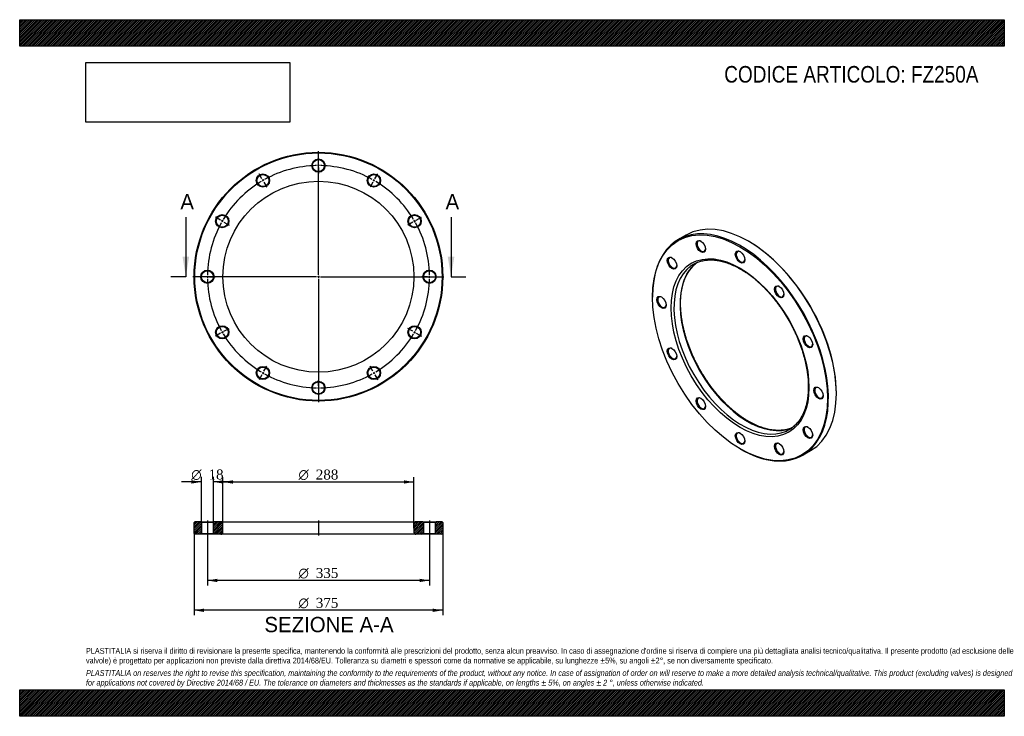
# Model space of a CAD drawing. Header units: millimetres. Extents: x 0 to 1485, y 0 to 1050.
import ezdxf
from ezdxf.enums import TextEntityAlignment as Align
from ezdxf.lldxf.tags import DXFTag

# ---------------------------------------------------------------- set-up
doc = ezdxf.new("R2010")
doc.units = ezdxf.units.MM
doc.header["$LTSCALE"] = 5
for name, color, linetype in [('Default', 7, 'Continuous'), ('DV2_Default', 7, 'Continuous'), ('DV3_Default', 7, 'Continuous'), ('FZ250A', 7, 'Continuous')]:
    doc.layers.add(name, color=color, linetype=linetype)
doc.styles.add('SEACAD_Solid_Edge_ANSI', font='seans.ttf')
doc.styles.add('SEACAD_Solid_Edge_ANSI1_Symbols', font='semeca1.ttf')
doc.styles.add('SEACAD_Times_New_Roman', font='times.ttf')
tags = doc.linetypes.add('CENTER2', pattern=[28.575, 19.05, -3.175, 3.175, -3.175]).pattern_tags.tags
tags[10:11] = [DXFTag(74, 4), DXFTag(75, 0), DXFTag(340, '0'), DXFTag(46, 0.0), DXFTag(50, 0.0), DXFTag(44, 0.0), DXFTag(45, 0.0)]
tags[8:9] = [DXFTag(74, 4), DXFTag(75, 0), DXFTag(340, '0'), DXFTag(46, 0.0), DXFTag(50, 0.0), DXFTag(44, 0.0), DXFTag(45, 0.0)]
tags[6:7] = [DXFTag(74, 4), DXFTag(75, 0), DXFTag(340, '0'), DXFTag(46, 0.0), DXFTag(50, 0.0), DXFTag(44, 0.0), DXFTag(45, 0.0)]
tags[4:5] = [DXFTag(74, 4), DXFTag(75, 0), DXFTag(340, '0'), DXFTag(46, 0.0), DXFTag(50, 0.0), DXFTag(44, 0.0), DXFTag(45, 0.0)]
picture_1 = doc.add_image_def('image1.jpg', size_in_pixel=(4302, 1260))

# ---------------------------------------------------------------- blocks, each defined once
blk = doc.blocks.new('SE')
at = {"layer": 'FZ250A', "color": 7, "linetype": 'Continuous'}
for p, q in [((1005.3, 725.3), (993.3, 718.3)), ((1099.8, 715.6), (1099.1, 716)), ((954.5, 632.5), (954.5, 631.7)), ((1231.7, 486.3), (1231.7, 487.2)), ((1086.4, 403.3), (1087.1, 402.9)), ((1180.8, 393.6), (1192.8, 400.5))]:
    blk.add_line(p, q, dxfattribs=at)
for centre, major_axis in [((1086.4, 555.5), (-93.3, 161.5)), ((1027.1, 708.2), (5, -8.66)), ((1086.4, 555.5), (73.5, -127.3)), ((1086.4, 692.3), (5, -8.66)), ((983.8, 683.1), (5, -8.66)), ((1145.6, 639.8), (5, -8.66)), ((967.9, 623.9), (5, -8.66)), ((1188.9, 564.7), (5, -8.66)), ((983.8, 546.4), (5, -8.66)), ((1204.8, 487.2), (5, -8.66)), ((1027.1, 471.3), (5, -8.66)), ((1188.9, 427.9), (5, -8.66)), ((1086.4, 418.8), (5, -8.66)), ((1145.6, 402.9), (5, -8.66))]:
    blk.add_ellipse(centre, major_axis=major_axis, ratio=0.57735, dxfattribs=at)
for centre, major_axis, start_param, end_param in [((1099.1, 562.9), (-93.8, 162.4), 3.141593, 6.283185), ((1087.1, 556), (93.8, -162.4), 0, 3.926991), ((1027.9, 708.6), (-4.5, 7.79), 0, 3.872873), ((1027.9, 708.6), (-4.5, 7.79), 5.551905, 6.283185), ((1099.8, 563.3), (93.3, -161.5), 0.785398, 2.356194), ((1087.1, 692.7), (-4.5, 7.79), 0, 3.872873), ((1087.1, 692.7), (-4.5, 7.79), 5.551905, 6.283185), ((984.5, 683.6), (-4.5, 7.79), 0, 3.872873), ((984.5, 683.6), (-4.5, 7.79), 5.551905, 6.283185), ((1097.7, 562.1), (72, -124.7), 3.203707, 6.223171), ((1088.5, 556.8), (-72, 124.7), 6.225886, 6.283185), ((1088.5, 556.8), (-72, 124.7), 0.058692, 3.08619), ((1088.5, 556.8), (-72, 124.7), 0, 0.058692), ((1146.3, 640.2), (-4.5, 7.79), 0, 3.872873), ((1146.3, 640.2), (-4.5, 7.79), 5.551905, 6.283185), ((968.6, 624.3), (-4.5, 7.79), 0, 3.872873), ((968.6, 624.3), (-4.5, 7.79), 5.551905, 6.283185), ((1189.6, 565.1), (-4.5, 7.79), 0, 3.872873), ((1189.6, 565.1), (-4.5, 7.79), 5.551905, 6.283185), ((984.5, 546.8), (-4.5, 7.79), 0, 3.872873), ((984.5, 546.8), (-4.5, 7.79), 5.551905, 6.283185), ((1205.5, 487.6), (-4.5, 7.79), 0, 3.872873), ((1205.5, 487.6), (-4.5, 7.79), 5.551905, 6.283185), ((1027.9, 471.7), (-4.5, 7.79), 0, 3.872873), ((1027.9, 471.7), (-4.5, 7.79), 5.551905, 6.283185), ((1088.5, 556.8), (-72, 124.7), 3.08619, 3.202536), ((1189.6, 428.3), (-4.5, 7.79), 0, 3.872873), ((1189.6, 428.3), (-4.5, 7.79), 5.551905, 6.283185), ((1087.1, 419.2), (-4.5, 7.79), 0, 3.872873), ((1087.1, 419.2), (-4.5, 7.79), 5.551905, 6.283185), ((1087.1, 556), (93.8, -162.4), 5.497787, 6.283185), ((1146.3, 403.3), (-4.5, 7.79), 0, 3.872873), ((1146.3, 403.3), (-4.5, 7.79), 5.551905, 6.283185)]:
    blk.add_ellipse(centre, major_axis=major_axis, ratio=0.57735, start_param=start_param, end_param=end_param, dxfattribs=at)
for points, knots in [([(1099.2, 444.6), (1098.4, 445.1), (1096.5, 446.2), (1093, 448.4), (1089, 451.1), (1084.9, 454), (1080.9, 457.1), (1076.9, 460.3), (1073, 463.7), (1069, 467.3), (1065.2, 471), (1061.4, 474.9), (1057.6, 478.9), (1053.9, 483), (1050.3, 487.3), (1046.7, 491.7), (1043.2, 496.2), (1039.9, 500.8), (1036.6, 505.5), (1033.4, 510.3), (1030.3, 515.2), (1027.3, 520.1), (1024.5, 525.2), (1021.7, 530.3), (1019.1, 535.4), (1016.6, 540.6), (1014.3, 545.8), (1012.1, 551.1), (1010, 556.3), (1008, 561.6), (1006.2, 566.9), (1004.6, 572.1), (1003.1, 577.4), (1001.8, 582.6), (1000.6, 587.8), (999.5, 592.9), (998.7, 598), (998, 603.1), (997.4, 608), (997, 612.9), (996.8, 617.7), (996.7, 622.5), (996.8, 627.1), (997.1, 631.6), (997.5, 636), (998, 640.3), (998.8, 644.4), (999.7, 648.4), (1000.7, 652.3), (1001.9, 656), (1003.2, 659.6), (1004.7, 663), (1006.4, 666.3), (1008.1, 669.4), (1010.1, 672.3), (1012.1, 675.1), (1014.3, 677.6), (1016.6, 680), (1018.9, 682.1), (1020.5, 683.4), (1021.3, 683.9)], [0, 0, 0, 0, 0.0090989, 0.0264221, 0.0437487, 0.0610781, 0.0784107, 0.0957469, 0.1130867, 0.1304301, 0.1477771, 0.1651275, 0.1824811, 0.1998378, 0.2171972, 0.234559, 0.251923, 0.2692889, 0.2866563, 0.3040249, 0.3213943, 0.3387644, 0.3561347, 0.3735048, 0.3908745, 0.4082432, 0.4256108, 0.4429768, 0.460341, 0.477703, 0.4950625, 0.5124191, 0.5297727, 0.5471229, 0.5644694, 0.5818121, 0.5991508, 0.6164852, 0.6338155, 0.6511417, 0.6684639, 0.6857825, 0.7030982, 0.7204117, 0.7377242, 0.7550368, 0.7723512, 0.7896696, 0.806995, 0.8243308, 0.8416812, 0.8590507, 0.8764445, 0.8938683, 0.9113275, 0.928827, 0.9463707, 0.9639606, 0.9815961, 0.9962025, 0.9962025, 0.9962025, 0.9962025]), ([(1020.6, 683.5), (1020.7, 683.6), (1021.8, 684.1), (1024.1, 685), (1027.2, 686), (1030.5, 686.8), (1033.8, 687.4), (1037.3, 687.8), (1040.8, 688), (1044.4, 687.9), (1048.1, 687.7), (1051.8, 687.3), (1055.6, 686.6), (1059.4, 685.7), (1063.3, 684.7), (1067.2, 683.4), (1071.2, 681.9), (1075.2, 680.2), (1079.2, 678.4), (1083.3, 676.3), (1087.3, 674), (1091.4, 671.6), (1095.4, 669), (1099.5, 666.1), (1103.5, 663.1), (1107.5, 660), (1111.5, 656.7), (1115.4, 653.2), (1119.3, 649.5), (1123.1, 645.7), (1126.9, 641.8), (1130.6, 637.7), (1134.3, 633.5), (1137.9, 629.1), (1141.4, 624.7), (1144.8, 620.1), (1148.1, 615.5), (1151.4, 610.7), (1154.5, 605.8), (1157.5, 600.9), (1160.4, 595.9), (1163.2, 590.9), (1165.9, 585.7), (1168.4, 580.6), (1170.9, 575.4), (1173.1, 570.1), (1175.3, 564.9), (1177.3, 559.6), (1179.2, 554.3), (1180.9, 549), (1182.4, 543.8), (1183.8, 538.5), (1185.1, 533.3), (1186.2, 528.2), (1187.1, 523.1), (1187.9, 518), (1188.5, 513), (1189, 508.1), (1189.3, 503.2), (1189.4, 498.5), (1189.4, 493.8), (1189.2, 489.2), (1188.9, 484.8), (1188.4, 480.5), (1187.7, 476.2), (1186.9, 472.2), (1186, 468.2), (1184.8, 464.4), (1183.6, 460.8), (1182.1, 457.3), (1180.6, 454), (1178.8, 450.8), (1177, 447.8), (1175, 445), (1172.9, 442.3), (1170.6, 439.9), (1168.2, 437.6), (1166.1, 435.8), (1164.9, 435), (1164.5, 434.7)], [0, 0, 0, 0, 0.002065, 0.015558, 0.029034, 0.042486, 0.055906, 0.069292, 0.082644, 0.095963, 0.109252, 0.122515, 0.135756, 0.148979, 0.162187, 0.175386, 0.188576, 0.201761, 0.214943, 0.228123, 0.241304, 0.254484, 0.267666, 0.28085, 0.294036, 0.307225, 0.320417, 0.333611, 0.346808, 0.360008, 0.37321, 0.386415, 0.399621, 0.41283, 0.426041, 0.439253, 0.452466, 0.46568, 0.478895, 0.492111, 0.505327, 0.518543, 0.531759, 0.544974, 0.558188, 0.571401, 0.584613, 0.597824, 0.611033, 0.624239, 0.637443, 0.650645, 0.663845, 0.677041, 0.690234, 0.703424, 0.716611, 0.729795, 0.742976, 0.756154, 0.769329, 0.782502, 0.795675, 0.808847, 0.822019, 0.835194, 0.848373, 0.861559, 0.874755, 0.887963, 0.901188, 0.914434, 0.927706, 0.941006, 0.954339, 0.967706, 0.981109, 0.994545, 1, 1, 1, 1]), ([(1165, 435), (1164.4, 434.8), (1163, 434.2), (1160.3, 433.2), (1157.1, 432.3), (1153.8, 431.7), (1150.4, 431.2), (1146.9, 430.9), (1143.4, 430.9), (1139.7, 431), (1136, 431.4), (1132.3, 431.9), (1128.5, 432.7), (1124.6, 433.7), (1120.7, 434.9), (1116.7, 436.3), (1112.7, 437.8), (1108.7, 439.6), (1104.7, 441.6), (1101.4, 443.4), (1099.7, 444.3), (1099.2, 444.6)], [0.0128003, 0.0128003, 0.0128003, 0.0128003, 0.0410702, 0.097138, 0.1531146, 0.2089713, 0.2646912, 0.320268, 0.3757046, 0.4310111, 0.4862018, 0.5412932, 0.5963024, 0.651246, 0.7061388, 0.7609942, 0.8158235, 0.8706361, 0.9254395, 0.9802399, 1, 1, 1, 1])]:
    blk.add_open_spline(points, degree=3, knots=knots, dxfattribs=at)
blk = doc.blocks.new('SE1')
at = {"layer": 'Default', "color": 7, "linetype": 'CENTER2'}
for start, end in [(91.0262, 118.9738), (61.0262, 88.9738), (121.0262, 148.9738), (31.0262, 58.9738), (151.0262, 178.9738), (1.0262, 28.9738), (181.0262, 208.9738), (331.0262, 358.9738), (211.0262, 238.9738), (301.0262, 328.9738), (241.0262, 268.9738), (271.0262, 298.9738)]:
    blk.add_arc((450.6, 662.6), 167.5, start, end, dxfattribs=at)
at = {"layer": 'DV2_Default', "color": 7, "linetype": 'CENTER2'}
for p, q in [((450.6, 665.6), (450.6, 851.8)), ((450.6, 833.1), (450.6, 841.8)), ((365.3, 810.2), (361, 817.8)), ((450.6, 828.6), (450.6, 831.6)), ((450.6, 827.1), (450.6, 818.3)), ((535.8, 810.2), (540.2, 817.8)), ((367.6, 806.4), (366.1, 808.9)), ((368.3, 805.1), (372.7, 797.5)), ((532.8, 805.1), (528.5, 797.5)), ((533.6, 806.4), (535.1, 808.9)), ((302.9, 747.8), (295.4, 752.2)), ((306.8, 745.6), (304.2, 747.1)), ((308.1, 744.8), (315.7, 740.5)), ((593, 744.8), (585.5, 740.5)), ((594.3, 745.6), (596.9, 747.1)), ((598.2, 747.8), (605.8, 752.2)), ((447.6, 662.6), (261.3, 662.6)), ((280.1, 662.6), (271.3, 662.6)), ((284.6, 662.6), (281.6, 662.6)), ((286.1, 662.6), (294.8, 662.6)), ((452.1, 662.6), (449.1, 662.6)), ((450.6, 664.1), (450.6, 661.1)), ((450.6, 659.6), (450.6, 473.3)), ((453.6, 662.6), (639.8, 662.6)), ((615.1, 662.6), (606.3, 662.6)), ((615.1, 662.6), (607.3, 662.6)), ((616.6, 662.6), (619.6, 662.6)), ((616.6, 662.6), (619.6, 662.6)), ((621.1, 662.6), (628.8, 662.6)), ((621.1, 662.6), (629.8, 662.6)), ((306.8, 579.6), (304.2, 578.1)), ((308.1, 580.3), (315.7, 584.7)), ((593, 580.3), (585.5, 584.7)), ((594.3, 579.6), (596.9, 578.1)), ((302.9, 577.3), (295.4, 573)), ((598.2, 577.3), (605.8, 573)), ((368.3, 520.1), (372.7, 527.7)), ((532.8, 520.1), (528.5, 527.7)), ((365.3, 514.9), (361, 507.4)), ((367.6, 518.8), (366.1, 516.2)), ((450.6, 498.1), (450.6, 506.8)), ((533.6, 518.8), (535.1, 516.2)), ((535.8, 514.9), (540.2, 507.4)), ((450.6, 496.6), (450.6, 493.6)), ((450.6, 492.1), (450.6, 483.3))]:
    blk.add_line(p, q, dxfattribs=at)
for start, end in [(91.0262, 94.0193), (89.4869, 90.5131), (85.9807, 88.9738), (121.0262, 124.0193), (119.4869, 120.5131), (115.9807, 118.9738), (61.0262, 64.0193), (59.4869, 60.5131), (55.9807, 58.9738), (151.0262, 154.0193), (149.4869, 150.5131), (145.9807, 148.9738), (31.0262, 34.0193), (29.4869, 30.5131), (25.9807, 28.9738), (175.9807, 178.9738), (1.0262, 4.0193), (1.0262, 3.6772), (179.4869, 180.5131), (181.0262, 184.0193), (356.3228, 358.9738), (355.9807, 358.9738), (359.4869, 0.5131), (359.4869, 0.5131), (205.9807, 208.9738), (209.4869, 210.5131), (329.4869, 330.5131), (331.0262, 334.0193), (211.0262, 214.0193), (325.9807, 328.9738), (235.9807, 238.9738), (301.0262, 304.0193), (239.4869, 240.5131), (241.0262, 244.0193), (295.9807, 298.9738), (299.4869, 300.5131), (265.9807, 268.9738), (269.4869, 270.5131), (271.0262, 274.0193)]:
    blk.add_arc((450.6, 662.6), 167.5, start, end, dxfattribs=at)
at = {"layer": 'FZ250A', "color": 7, "linetype": 'Continuous'}
for centre, radius in [((450.6, 662.6), 187.5), ((450.6, 662.6), 186.5), ((450.6, 830.1), 10), ((450.6, 830.1), 9), ((366.8, 807.6), 10), ((534.3, 807.6), 10), ((450.6, 662.6), 144), ((366.8, 807.6), 9), ((534.3, 807.6), 9), ((305.5, 746.3), 10), ((305.5, 746.3), 9), ((595.6, 746.3), 10), ((595.6, 746.3), 9), ((283.1, 662.6), 10), ((283.1, 662.6), 9), ((618.1, 662.6), 10), ((618.1, 662.6), 9), ((305.5, 578.8), 10), ((305.5, 578.8), 9), ((595.6, 578.8), 10), ((595.6, 578.8), 9), ((366.8, 517.5), 10), ((366.8, 517.5), 9), ((534.3, 517.5), 10), ((534.3, 517.5), 9), ((450.6, 495.1), 10), ((450.6, 495.1), 9)]:
    blk.add_circle(centre, radius, dxfattribs=at)
blk = doc.blocks.new('SE3')
at = {"color": 7, "linetype": 'Continuous', "style": 'SEACAD_Solid_Edge_ANSI'}
blk.add_text('A', height=23, dxfattribs=at).set_placement((242.3, 787.1), align=Align.TOP_LEFT)
blk = doc.blocks.new('SE4')
at = {"color": 7, "linetype": 'Continuous', "style": 'SEACAD_Solid_Edge_ANSI'}
blk.add_text('A', height=23, dxfattribs=at).set_placement((642.3, 787.1), align=Align.TOP_LEFT)
blk = doc.blocks.new('SEANNOT_GROUP')
at = {"linetype": 'Continuous'}
blk.add_hatch(color=7, dxfattribs=at).paths.add_polyline_path([(245.6, 692.6), (250.6, 662.6), (255.6, 692.6)])
at = {"color": 7, "linetype": 'Continuous'}
blk.add_lwpolyline([(250.6, 752.6), (250.6, 662.6)], dxfattribs=at)
blk = doc.blocks.new('SEANNOT_GROUP1')
at = {"linetype": 'Continuous'}
blk.add_hatch(color=7, dxfattribs=at).paths.add_polyline_path([(645.6, 692.6), (650.6, 662.6), (655.6, 692.6)])
at = {"color": 7, "linetype": 'Continuous'}
blk.add_lwpolyline([(650.6, 752.6), (650.6, 662.6)], dxfattribs=at)
blk = doc.blocks.new('SE2')
at = {"layer": 'Default', "color": 7, "linetype": 'CENTER2'}
for p, q in [((250.6, 662.6), (228.1, 662.6)), ((650.6, 662.6), (673.1, 662.6))]:
    blk.add_line(p, q, dxfattribs=at)
at = {"layer": 'Default'}
for name in ['SE3', 'SE4', 'SEANNOT_GROUP', 'SEANNOT_GROUP1']:
    blk.add_blockref(name, (0, 0), dxfattribs=at)
blk = doc.blocks.new('SE5')
at = {"layer": 'FZ250A', "linetype": 'Continuous'}
h = blk.add_hatch(dxfattribs=at)
h.set_pattern_fill('LINE', scale=0.62992, angle=45, style=0)
h.paths.add_polyline_path([(273.1, 293.3), (264.1, 293.3), (263.1, 292.3), (263.1, 275.3), (264.1, 274.3), (273.1, 274.3), (274.1, 275.3), (274.1, 292.3)])
h = blk.add_hatch(dxfattribs=at)
h.set_pattern_fill('LINE', scale=0.62992, angle=45, style=0)
edge = h.paths.add_edge_path()
edge.add_line((293.1, 274.3), (303.6, 274.3))
edge.add_arc((303.6, 277.3), 3, 270, 360)
edge.add_line((306.6, 277.3), (306.6, 290.3))
edge.add_arc((303.6, 290.3), 3, 0, 90)
edge.add_line((303.6, 293.3), (293.1, 293.3))
edge.add_line((293.1, 293.3), (292.1, 292.3))
edge.add_line((292.1, 292.3), (292.1, 275.3))
edge.add_line((292.1, 275.3), (293.1, 274.3))
h = blk.add_hatch(dxfattribs=at)
h.set_pattern_fill('LINE', scale=0.62992, angle=45, style=0)
edge = h.paths.add_edge_path()
edge.add_line((609.1, 275.3), (609.1, 292.3))
edge.add_line((609.1, 292.3), (608.1, 293.3))
edge.add_line((608.1, 293.3), (597.6, 293.3))
edge.add_arc((597.6, 290.3), 3, 90, 180)
edge.add_line((594.6, 290.3), (594.6, 277.3))
edge.add_arc((597.6, 277.3), 3, 180, 270)
edge.add_line((597.6, 274.3), (608.1, 274.3))
edge.add_line((608.1, 274.3), (609.1, 275.3))
h = blk.add_hatch(dxfattribs=at)
h.set_pattern_fill('LINE', scale=0.62992, angle=45, style=0)
h.paths.add_polyline_path([(627.1, 292.3), (627.1, 275.3), (628.1, 274.3), (637.1, 274.3), (638.1, 275.3), (638.1, 292.3), (637.1, 293.3), (628.1, 293.3)])
at = {"layer": 'DV3_Default', "color": 7, "linetype": 'CENTER2'}
for p, q in [((283.1, 295.1), (283.1, 272.6)), ((450.6, 295.1), (450.6, 272.6)), ((618.1, 295.1), (618.1, 272.6))]:
    blk.add_line(p, q, dxfattribs=at)
at = {"layer": 'FZ250A', "color": 7, "linetype": 'Continuous'}
for p, q in [((264.1, 293.3), (263.1, 292.3)), ((263.1, 275.3), (263.1, 292.3)), ((273.1, 293.3), (264.1, 293.3)), ((273.1, 293.3), (293.1, 293.3)), ((273.1, 293.3), (274.1, 292.3)), ((292.1, 292.3), (274.1, 292.3)), ((274.1, 292.3), (274.1, 275.3)), ((292.1, 292.3), (293.1, 293.3)), ((292.1, 275.3), (292.1, 292.3)), ((303.6, 293.3), (293.1, 293.3)), ((303.6, 293.3), (597.6, 293.3)), ((306.6, 277.3), (306.6, 290.3)), ((594.6, 290.3), (594.6, 277.3)), ((608.1, 293.3), (597.6, 293.3)), ((608.1, 293.3), (628.1, 293.3)), ((608.1, 293.3), (609.1, 292.3)), ((627.1, 292.3), (609.1, 292.3)), ((609.1, 292.3), (609.1, 275.3)), ((627.1, 292.3), (628.1, 293.3)), ((627.1, 275.3), (627.1, 292.3)), ((637.1, 293.3), (628.1, 293.3)), ((638.1, 292.3), (637.1, 293.3)), ((638.1, 292.3), (638.1, 275.3)), ((263.1, 275.3), (264.1, 274.3)), ((273.1, 274.3), (264.1, 274.3)), ((274.1, 275.3), (273.1, 274.3)), ((293.1, 274.3), (273.1, 274.3)), ((274.1, 275.3), (292.1, 275.3)), ((293.1, 274.3), (292.1, 275.3)), ((303.6, 274.3), (293.1, 274.3)), ((597.6, 274.3), (303.6, 274.3)), ((608.1, 274.3), (597.6, 274.3)), ((609.1, 275.3), (608.1, 274.3)), ((628.1, 274.3), (608.1, 274.3)), ((609.1, 275.3), (627.1, 275.3)), ((628.1, 274.3), (627.1, 275.3)), ((637.1, 274.3), (628.1, 274.3)), ((637.1, 274.3), (638.1, 275.3))]:
    blk.add_line(p, q, dxfattribs=at)
for centre, start, end in [((303.6, 290.3), 0, 90), ((597.6, 290.3), 90, 180), ((303.6, 277.3), 270, 0), ((597.6, 277.3), 180, 270)]:
    blk.add_arc(centre, 3, start, end, dxfattribs=at)
blk = doc.blocks.new('GDimGGroup')
at = {"layer": 'Default', "linetype": 'Continuous'}
for points in [[(298.1, 202.3), (298.1, 207.3), (283.1, 204.8)], [(603.1, 202.3), (618.1, 204.8), (603.1, 207.3)]]:
    blk.add_hatch(color=7, dxfattribs=at).paths.add_polyline_path(points)
at = {"layer": 'Default', "color": 7, "linetype": 'Continuous'}
for p, q in [((283.1, 274.3), (283.1, 197.3)), ((618.1, 274.3), (618.1, 197.3)), ((618.1, 204.8), (283.1, 204.8))]:
    blk.add_line(p, q, dxfattribs=at)
for s, style, p in [('O', 'SEACAD_Solid_Edge_ANSI1_Symbols', (420.5, 223.5)), ('335', 'SEACAD_Times_New_Roman', (446.6, 223.5))]:
    blk.add_text(s, height=15, dxfattribs=dict(at, style=style)).set_placement(p, align=Align.TOP_LEFT)
blk = doc.blocks.new('GDimGGroup1')
at = {"layer": 'Default', "linetype": 'Continuous'}
for points in [[(278.1, 157.3), (278.1, 162.3), (263.1, 159.8)], [(623.1, 157.3), (638.1, 159.8), (623.1, 162.3)]]:
    blk.add_hatch(color=7, dxfattribs=at).paths.add_polyline_path(points)
at = {"layer": 'Default', "color": 7, "linetype": 'Continuous'}
for p, q in [((263.1, 275.3), (263.1, 152.3)), ((638.1, 275.3), (638.1, 152.3)), ((638.1, 159.8), (263.1, 159.8))]:
    blk.add_line(p, q, dxfattribs=at)
for s, style, p in [('O', 'SEACAD_Solid_Edge_ANSI1_Symbols', (420.5, 178.5)), ('375', 'SEACAD_Times_New_Roman', (446.6, 178.5))]:
    blk.add_text(s, height=15, dxfattribs=dict(at, style=style)).set_placement(p, align=Align.TOP_LEFT)
blk = doc.blocks.new('GDimGGroup2')
at = {"layer": 'Default', "linetype": 'Continuous'}
for points in [[(321.6, 355.7), (306.6, 353.2), (321.6, 350.7)], [(579.6, 355.7), (579.6, 350.7), (594.6, 353.2)]]:
    blk.add_hatch(color=7, dxfattribs=at).paths.add_polyline_path(points)
at = {"layer": 'Default', "color": 7, "linetype": 'Continuous'}
for p, q in [((306.6, 283.8), (306.6, 360.7)), ((594.6, 283.8), (594.6, 360.7)), ((306.6, 353.2), (594.6, 353.2))]:
    blk.add_line(p, q, dxfattribs=at)
for s, style, p in [('O', 'SEACAD_Solid_Edge_ANSI1_Symbols', (420.5, 371.9)), ('288', 'SEACAD_Times_New_Roman', (446.6, 371.9))]:
    blk.add_text(s, height=15, dxfattribs=dict(at, style=style)).set_placement(p, align=Align.TOP_LEFT)
blk = doc.blocks.new('GDimGGroup3')
at = {"layer": 'Default', "linetype": 'Continuous'}
for points in [[(259.1, 355.8), (259.1, 350.8), (274.1, 353.3)], [(307.1, 355.8), (292.1, 353.3), (307.1, 350.8)]]:
    blk.add_hatch(color=7, dxfattribs=at).paths.add_polyline_path(points)
at = {"layer": 'Default', "color": 7, "linetype": 'Continuous'}
for p, q in [((274.1, 283.8), (274.1, 360.8)), ((292.1, 283.8), (292.1, 360.8)), ((274.1, 353.3), (244.1, 353.3)), ((322.1, 353.3), (292.1, 353.3))]:
    blk.add_line(p, q, dxfattribs=at)
for s, style, p in [('O', 'SEACAD_Solid_Edge_ANSI1_Symbols', (258.7, 372)), ('18', 'SEACAD_Times_New_Roman', (284.8, 372))]:
    blk.add_text(s, height=15, dxfattribs=dict(at, style=style)).set_placement(p, align=Align.TOP_LEFT)

msp = doc.modelspace()

# ---------------------------------------------------------------- hatches: boundary and pattern name
at = {"layer": 'Default', "linetype": 'Continuous'}
h = msp.add_hatch(dxfattribs=at)
h.set_pattern_fill('LINE', scale=0.629921, angle=45, style=0)
h.paths.add_polyline_path([(1485, 1010), (1485, 1050), (0, 1050), (0, 1010)])
for points in [[(1485, 1010), (1485, 1050), (0, 1050), (0, 1010)], [(1485, 0), (1485, 40), (0, 40), (0, 0)]]:
    msp.add_hatch(color=7, dxfattribs=at).paths.add_polyline_path(points)
h = msp.add_hatch(dxfattribs=at)
h.set_pattern_fill('LINE', scale=0.629921, angle=45, style=0)
h.paths.add_polyline_path([(1485, 0), (1485, 40), (0, 40), (0, 0)])

# ---------------------------------------------------------------- linework, layer by layer
at = {"layer": 'Default', "color": 7, "linetype": 'Continuous'}
for p, q in [((0, 1050), (1485, 1050)), ((0, 1010), (0, 1050)), ((1485, 1050), (1485, 1010)), ((1485, 1010), (0, 1010)), ((0, 40), (1485, 40)), ((0, 0), (0, 40)), ((1485, 40), (1485, 0)), ((1485, 0), (0, 0))]:
    msp.add_line(p, q, dxfattribs=at)

# ---------------------------------------------------------------- block references
at = {"layer": 'Default'}
for name in ['SE1', 'SE2', 'SE', 'GDimGGroup3', 'GDimGGroup2', 'SE5', 'GDimGGroup1', 'GDimGGroup']:
    msp.add_blockref(name, (0, 0), dxfattribs=at)

# ---------------------------------------------------------------- texts
at = {"layer": 'Default', "color": 7, "linetype": 'Continuous', "style": 'SEACAD_Solid_Edge_ANSI'}
msp.add_text('SEZIONE A-A', height=23, dxfattribs=at).set_placement((369.1, 149.8), align=Align.TOP_LEFT)
at = {"layer": 'Default', "attachment_point": 1}
for s, insert, char_height, width in [('{\\fArial Narrow|b0||i0||c0|p34;\\C7;\\H25.;\\W1.;CODICE ARTICOLO: FZ250A}', (1062.6, 980.2), 25, 396.498), ("{\\fArial Narrow|b0||i0||c0|p34;\\C7;\\H8.75;\\W1.;PLASTITALIA si riserva il diritto di revisionare la presente specifica, mantenendo la conformità alle prescrizioni del prodotto, senza alcun preavviso. In caso di assegnazione d'ordine si riserva di compiere una più dettagliata analisi tecnico/qualitativa. Il presente prodotto (ad esclusione delle \\P}{\\fArial Narrow|b0||i0||c0|p34;\\C7;\\H8.75;\\W1.;valvole) è progettato per applicazioni non previste dalla direttiva 2014/68/EU. Tolleranza su diametri e spessori come da normative se applicabile, su lunghezze ±5%, su angoli ±2°, se non diversamente specificato.\\P}{\\fArial Narrow|b0||i0||c0|p34;\\C7;\\H2.5;\\W1.;   \\P}{\\fArial Narrow|b0||i1||c0|p34;\\C7;\\H8.75;\\W1.;PLASTITALIA on reserves the right to revise this specification, maintaining the conformity to the requirements of the product, without any notice. In case of assignation of order on will reserve to make a more detailed analysis technical/qualitative. This product (excluding valves) is designed \\P}{\\fArial Narrow|b0||i1||c0|p34;\\C7;\\H8.75;\\W1.;for applications not covered by Directive 2014/68 / EU. The tolerance on diameters and thicknesses as the standards if applicable, on lengths ± 5%, on angles ± 2 °, unless otherwise indicated.\\P}", (100, 103), 8.75, 1285)]:
    msp.add_mtext(s, dxfattribs=dict(at, insert=insert, char_height=char_height, width=width))

# ---------------------------------------------------------------- pictures from other files: only their frames are drawn
image = msp.add_image(picture_1, insert=(100, 895.5), size_in_units=(307.3, 90))
image.dxf.flags = 7

doc.saveas('drawing.dxf')
